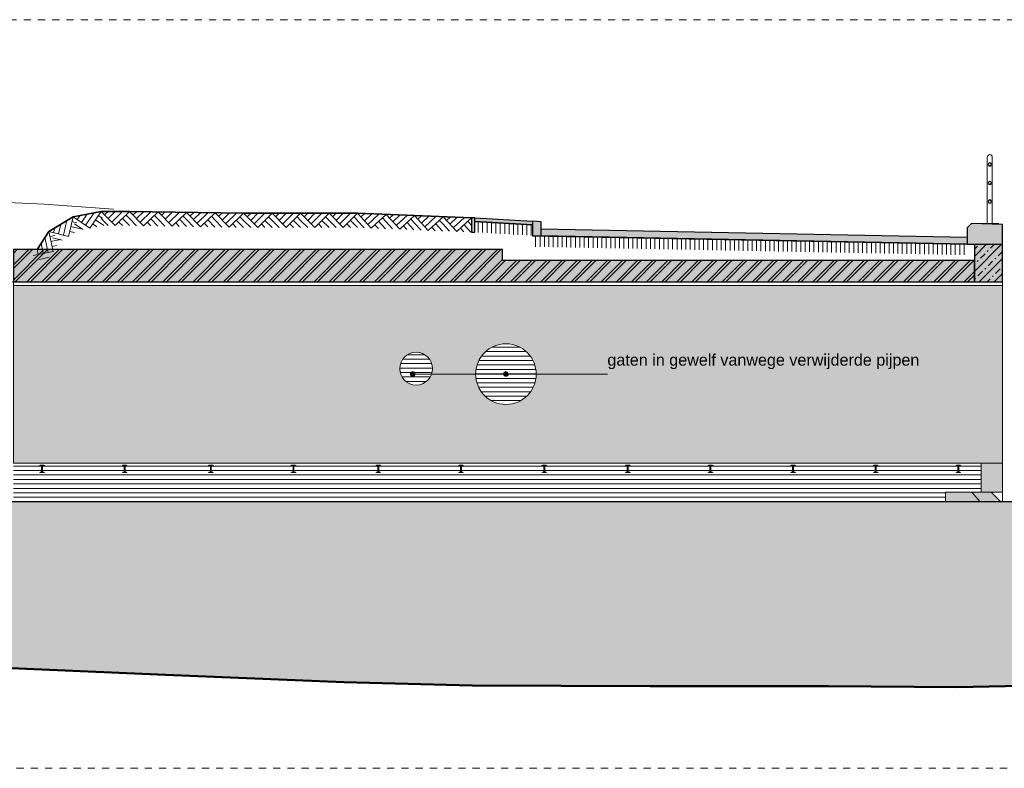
# Model space of a CAD drawing. Extents: x -251883 to 250656, y 0 to 491369.
# Tile 22 of 38: x -8357 to 5461, y 271511 to 282011. Entities that reach past the tile are written whole.
import ezdxf

# ---------------------------------------------------------------- set-up
doc = ezdxf.new("R2010")
doc.units = 0
doc.header["$MEASUREMENT"] = 0
doc.linetypes.add('DASHED', pattern=[200, 100, -100])
for name, color, linetype in [('A-0019-AFDEKVLAK', 1, 'Continuous'), ('A-0020-KADER', 7, 'Continuous'), ('A-0070-SYMBOOL', 1, 'Continuous'), ('A-0250-PROFIEL', 1, 'Continuous'), ('A-0910-TER.-GRONDVRZ', 7, 'Continuous')]:
    doc.layers.add(name, color=color, linetype=linetype)
pattern_1 = [(90, (0, 0), (-62, 4e-15), [])]

# ---------------------------------------------------------------- blocks, each defined once
blk = doc.blocks.new('M-BESTAAND_250')
at = {"linetype": 'Continuous', "lineweight": 13}
for color, points in [(253, [(100023, -31788), (86538, -31788), (86538, -31336), (93402, -31336), (93402, -31490), (100023, -31490)]), (9, [(100023, -31788), (100023, -31261), (100418, -31261), (100418, -31788)])]:
    blk.add_hatch(color=color, dxfattribs=at).paths.add_polyline_path(points, flags=0)
h = blk.add_hatch(dxfattribs=at)
h.set_pattern_fill('^MB0B100', color=1, style=0, pattern_type=0)
h.set_pattern_definition([(225, (0, 0), (106.06602, -106.06602), []), (225, (0, -50), (106.06602, -106.06602), [])])
h.paths.add_polyline_path([(100023, -31788), (86538, -31788), (86538, -31336), (93402, -31336), (93402, -31490), (100023, -31490)], flags=0)
h = blk.add_hatch(dxfattribs=at)
h.set_pattern_fill('^NS1-100', color=1, style=0, pattern_type=0)
h.set_pattern_definition([(45, (0, 0), (-106.06602, 106.06602), []), (45, (0, 100), (-106.06602, 106.06602), [91, -45.4, 18.2, -45.4])])
h.paths.add_polyline_path([(100023, -31788), (100023, -31261), (100418, -31261), (100418, -31788)], flags=0)
at = {"linetype": 'Continuous', "lineweight": 5}
for color, points in [(254, [(86538, -34331), (86538, -31838), (100418, -31838), (100418, -34331)]), (8, [(100118, -34331), (100418, -34331), (100418, -34736), (100118, -34736)]), (8, [(99619, -34736), (100259, -34736), (100389, -34871), (99619, -34871)]), (111, [(66482, -34871), (123482, -34871), (123482, -37565), (122677, -37571), (120177, -37501), (118376, -37651), (115876, -37481), (113376, -37511), (111575, -37421), (109075, -37421), (104774, -37471), (102275, -37421), (99775, -37471), (97974, -37461), (95474, -37461), (92974, -37451), (91173, -37401), (88673, -37301), (86173, -37191), (83674, -37291), (81728, -37291), (79373, -37331), (76873, -37341), (72572, -37241), (70072, -37171), (67572, -37261), (66482, -37255)])]:
    blk.add_hatch(color=color, dxfattribs=at).paths.add_polyline_path(points, flags=0)
h = blk.add_hatch(dxfattribs=at)
h.set_pattern_fill('@AVMWH2', color=251, style=0, pattern_type=0)
h.set_pattern_definition([(0, (0, 0), (0, 62.5), [])])
h.paths.add_polyline_path([(86538, -34871), (99619, -34871), (99619, -34736), (100118, -34736), (100118, -34331), (86538, -34331)], flags=0)
at = {"layer": 'A-0910-TER.-GRONDVRZ', "linetype": 'Continuous', "lineweight": 13}
h = blk.add_hatch(dxfattribs=at)
h.set_pattern_fill('^A037020', color=1, style=0, pattern_type=0)
h.set_pattern_definition(pattern_1)
h.paths.add_polyline_path([(93014, -30941), (93824, -30988), (93815, -31138), (93005, -31091)], flags=0)
h = blk.add_hatch(dxfattribs=at)
h.set_pattern_fill('^A037020', color=1, style=0, pattern_type=0)
h.set_pattern_definition(pattern_1)
h.paths.add_polyline_path([(93824, -31144), (99922, -31261), (99919, -31411), (93821, -31294)], flags=0)
at = {"color": 7, "linetype": 'DASHED', "lineweight": 0}
blk.add_lwpolyline([(66482, -38611), (66482, -28111), (123482, -28111), (123482, -38611)], close=True, dxfattribs=at)
at = {"color": 1, "linetype": 'Continuous', "lineweight": 13}
for points in [[(85626, -30670), (86150, -30660), (86970, -30698), (87940, -30770)], [(100418, -34736), (100118, -34736), (100118, -34331)], [(99619, -34871), (99619, -34736), (99989, -34736), (100099, -34871)], [(99989, -34736), (100259, -34736), (100389, -34871)]]:
    blk.add_lwpolyline(points, dxfattribs=at)
at = {"color": 4, "linetype": 'Continuous', "lineweight": 35}
blk.add_lwpolyline([(88167, -30799), (87767, -30799), (87374, -30875), (87033, -31083), (86870, -31336)], dxfattribs=at)
at = {"color": 1, "linetype": 'Continuous', "lineweight": 13}
blk.add_lwpolyline([(100118, -30968), (100363, -30968), (100363, -30978), (100118, -30978)], close=True, dxfattribs=at)
at = {"color": 5, "linetype": 'Continuous', "lineweight": 25}
for points in [[(100023, -31490), (93402, -31490), (93402, -31336), (86538, -31336), (86538, -31788), (100023, -31788)], [(100418, -31788), (100418, -31261), (100023, -31261), (100023, -31788)]]:
    blk.add_lwpolyline(points, close=True, dxfattribs=at)
at = {"color": 7, "linetype": 'Continuous', "lineweight": 18}
for points in [[(86169, -31788), (100418, -31788)], [(86538, -31788), (86538, -31838), (100418, -31838), (100418, -31788)]]:
    blk.add_lwpolyline(points, dxfattribs=at)
at = {"color": 254, "linetype": 'Continuous', "lineweight": 13}
blk.add_lwpolyline([(86538, -34331), (86538, -31838), (100418, -31838), (100418, -34331)], close=True, dxfattribs=at)
at = {"color": 8, "linetype": 'Continuous', "lineweight": 13}
for points in [[(100118, -34736), (100418, -34736), (100418, -34331), (100118, -34331)], [(99619, -34871), (100389, -34871), (100259, -34736), (99619, -34736)]]:
    blk.add_lwpolyline(points, close=True, dxfattribs=at)
at = {"color": 111, "linetype": 'Continuous', "lineweight": 13}
for points in [[(66482, -34871), (123482, -34871)], [(102275, -37421), (99775, -37471), (97974, -37461), (95474, -37461), (92974, -37451), (91173, -37401), (88673, -37301), (86173, -37191), (83674, -37291), (81728, -37291), (79373, -37331), (76873, -37341), (72572, -37241), (70072, -37171), (67572, -37261), (66482, -37255)]]:
    blk.add_lwpolyline(points, dxfattribs=at)
at = {"color": 5, "linetype": 'Continuous', "lineweight": 25}
blk.add_lwpolyline([(66482, -34871), (123482, -34871)], dxfattribs=at)
at = {"layer": 'A-0020-KADER', "color": 92, "linetype": 'Continuous', "lineweight": 50}
blk.add_lwpolyline([(102275, -37421), (99775, -37471), (97974, -37461), (95474, -37461), (92974, -37451), (91173, -37401), (88673, -37301), (86173, -37191), (83674, -37291), (81872, -37271), (79373, -37331), (76873, -37341), (72572, -37241), (70072, -37171), (67572, -37261), (66482, -37255)], dxfattribs=at)
at = {"layer": 'A-0910-TER.-GRONDVRZ', "color": 7, "linetype": 'Continuous', "lineweight": 18}
for points in [[(87767, -30799), (87609, -31033)], [(87967, -30999), (87767, -30799)], [(87867, -30799), (87817, -30849)], [(87967, -30799), (87867, -30899)], [(88067, -30799), (87917, -30949)], [(88167, -30799), (87967, -30999)], [(88364, -31002), (88167, -30799)], [(88267, -30801), (88216, -30850)], [(88367, -30803), (88266, -30901)], [(88467, -30804), (88315, -30952)], [(88567, -30806), (88364, -31002)], [(88764, -31009), (88567, -30806)], [(88667, -30808), (88616, -30857)], [(88767, -30809), (88666, -30908)], [(88867, -30811), (88715, -30958)], [(88967, -30813), (88764, -31009)], [(89164, -31016), (88967, -30813)], [(89067, -30814), (89016, -30863)], [(87289, -30927), (87239, -31133)], [(87374, -30875), (87308, -31150)], [(87427, -30960), (87358, -30943)], [(87609, -31033), (87374, -30875)], [(87473, -30856), (87433, -30914)], [(87571, -30837), (87491, -30954)], [(87669, -30818), (87550, -30994)], [(87805, -30996), (87688, -30916)], [(87786, -30897), (87728, -30858)], [(87867, -30999), (87767, -30899)], [(88067, -30999), (88017, -30949)], [(88167, -30999), (88067, -30899)], [(88167, -30899), (88117, -30849)], [(88264, -31001), (88166, -30899)], [(88564, -31006), (88466, -30904)], [(88566, -30906), (88516, -30855)], [(88664, -31007), (88566, -30906)], [(88964, -31012), (88866, -30911)], [(88966, -30913), (88916, -30862)], [(89064, -31014), (88966, -30913)], [(89167, -30816), (89066, -30914)], [(89267, -30818), (89115, -30965)], [(89367, -30819), (89164, -31016)], [(89364, -31019), (89265, -30918)], [(89365, -30919), (89316, -30868)], [(89464, -31021), (89365, -30919)], [(89564, -31023), (89367, -30819)], [(89467, -30821), (89416, -30870)], [(89567, -30823), (89465, -30921)], [(89667, -30824), (89515, -30972)], [(89767, -30826), (89564, -31023)], [(89764, -31026), (89665, -30924)], [(89765, -30926), (89716, -30875)], [(89967, -31026), (89767, -30826)], [(89867, -31026), (89767, -30926)], [(89867, -30826), (89817, -30876)], [(89967, -30826), (89867, -30926)], [(90067, -30826), (89917, -30976)], [(90167, -30826), (89967, -31026)], [(90167, -31026), (90067, -30926)], [(90167, -30926), (90117, -30876)], [(90367, -31026), (90167, -30826)], [(90267, -31026), (90167, -30926)], [(90267, -30826), (90217, -30876)], [(90367, -30826), (90267, -30926)], [(90467, -30826), (90317, -30976)], [(90567, -30826), (90367, -31026)], [(90567, -31026), (90467, -30926)], [(90567, -30926), (90517, -30876)], [(90767, -31026), (90567, -30826)], [(90667, -31026), (90567, -30926)], [(90667, -30826), (90617, -30876)], [(90767, -30826), (90667, -30926)], [(90867, -30826), (90717, -30976)], [(90967, -30826), (90767, -31026)], [(90967, -31026), (90867, -30926)], [(90967, -30926), (90917, -30876)], [(91167, -31026), (90967, -30826)], [(91067, -31026), (90967, -30926)], [(91067, -30826), (91017, -30876)], [(91167, -30826), (91067, -30926)], [(91267, -30826), (91117, -30976)], [(91367, -30826), (91167, -31026)], [(91367, -31026), (91267, -30926)], [(91367, -30926), (91317, -30876)], [(91459, -31030), (91363, -30926)], [(91559, -31034), (91367, -30826)], [(91467, -30830), (91415, -30878)], [(91567, -30834), (91463, -30930)], [(91667, -30838), (91511, -30982)], [(91767, -30842), (91559, -31034)], [(91759, -31042), (91663, -30938)], [(91763, -30942), (91715, -30890)], [(91858, -31046), (91763, -30942)], [(91958, -31050), (91767, -30842)], [(91867, -30846), (91815, -30894)], [(91967, -30850), (91863, -30946)], [(92066, -30854), (91910, -30998)], [(92166, -30859), (91958, -31050)], [(92162, -30959), (92114, -30906)], [(92358, -31067), (92166, -30859)], [(92266, -30863), (92214, -30911)], [(92366, -30867), (92262, -30963)], [(92466, -30871), (92310, -31015)], [(92566, -30875), (92358, -31067)], [(92562, -30975), (92514, -30923)], [(92758, -31083), (92566, -30875)], [(92666, -30879), (92614, -30927)], [(92766, -30883), (92662, -30979)], [(92866, -30887), (92710, -31031)], [(92966, -30891), (92758, -31083)], [(92962, -30991), (92914, -30939)], [(87308, -31150), (87033, -31083)], [(87033, -31083), (87093, -31360)], [(87118, -31031), (87102, -31100)], [(87204, -30979), (87171, -31116)], [(87393, -31097), (87325, -31081)], [(87479, -31045), (87341, -31012)], [(87510, -31052), (87393, -30973)], [(87707, -31014), (87648, -30975)], [(88464, -31004), (88415, -30953)], [(88864, -31011), (88815, -30960)], [(89264, -31018), (89215, -30967)], [(89664, -31024), (89615, -30973)], [(90067, -31026), (90017, -30976)], [(90467, -31026), (90417, -30976)], [(90867, -31026), (90817, -30976)], [(91267, -31026), (91217, -30976)], [(91659, -31038), (91611, -30986)], [(92058, -31054), (92010, -31002)], [(92158, -31058), (92062, -30954)], [(92258, -31063), (92162, -30959)], [(92458, -31071), (92410, -31019)], [(92558, -31075), (92462, -30971)], [(92658, -31079), (92562, -30975)], [(92858, -31087), (92810, -31035)], [(92958, -31091), (92862, -30987)], [(86979, -31167), (87024, -31375)], [(87117, -31137), (87048, -31152)], [(87201, -31192), (87063, -31222)], [(87223, -31202), (87085, -31169)], [(87093, -31360), (86816, -31419)], [(86871, -31335), (86886, -31405)], [(86925, -31251), (86955, -31390)], [(87147, -31276), (87078, -31291)], [(87039, -31444), (86901, -31474)]]:
    blk.add_lwpolyline(points, dxfattribs=at)
at = {"layer": 'A-0910-TER.-GRONDVRZ', "color": 4, "linetype": 'Continuous', "lineweight": 35}
for points in [[(88167, -30799), (89767, -30826)], [(89767, -30826), (91367, -30826)], [(91367, -30826), (92966, -30891)], [(93014, -30941), (93824, -30988)], [(93824, -31144), (99922, -31261)]]:
    blk.add_lwpolyline(points, dxfattribs=at)
at = {"layer": 'A-0070-SYMBOOL', "color": 7, "linetype": 'Continuous', "insert": (94873, -33012), "char_height": 162, "attachment_point": 7, "line_spacing_factor": 0.933333}
blk.add_mtext('{\\fArial|b0|i0|c12|p0;gaten in gewelf vanwege verwijderde pijpen}', dxfattribs=at)
at = {"linetype": 'Continuous'}
blk.add_wipeout([(93014, -30891), (93824, -30938), (93824, -30988), (93014, -30941)], dxfattribs=at)
for points in [[(100240, -30119), (100231, -30121), (100224, -30126), (100219, -30133), (100218, -30142), (100219, -30150), (100224, -30158), (100231, -30162), (100240, -30164), (100249, -30162), (100256, -30158), (100261, -30150), (100263, -30142), (100261, -30133), (100256, -30126), (100249, -30121), (100240, -30119), (100240, -30119), (100249, -30121), (100256, -30126), (100261, -30133), (100263, -30142), (100261, -30150), (100256, -30158), (100249, -30162), (100240, -30164), (100231, -30162), (100224, -30158), (100219, -30150), (100218, -30142), (100219, -30133), (100224, -30126), (100231, -30121)], [(100240, -30379), (100231, -30381), (100224, -30386), (100219, -30393), (100218, -30402), (100219, -30410), (100224, -30418), (100231, -30422), (100240, -30424), (100249, -30422), (100256, -30418), (100261, -30410), (100263, -30402), (100261, -30393), (100256, -30386), (100249, -30381), (100240, -30379), (100240, -30379), (100249, -30381), (100256, -30386), (100261, -30393), (100263, -30402), (100261, -30410), (100256, -30418), (100249, -30422), (100240, -30424), (100231, -30422), (100224, -30418), (100219, -30410), (100218, -30402), (100219, -30393), (100224, -30386), (100231, -30381)], [(100240, -30639), (100231, -30641), (100224, -30646), (100219, -30653), (100218, -30662), (100219, -30670), (100224, -30678), (100231, -30682), (100240, -30684), (100249, -30682), (100256, -30678), (100261, -30670), (100263, -30662), (100261, -30653), (100256, -30646), (100249, -30641), (100240, -30639), (100240, -30639), (100249, -30641), (100256, -30646), (100261, -30653), (100263, -30662), (100261, -30670), (100256, -30678), (100249, -30682), (100240, -30684), (100231, -30682), (100224, -30678), (100219, -30670), (100218, -30662), (100219, -30653), (100224, -30646), (100231, -30641)], [(98611, -34361), (98666, -34361), (98666, -34367), (98647, -34367), (98644, -34368), (98641, -34371), (98640, -34374), (98640, -34449), (98641, -34452), (98644, -34455), (98647, -34456), (98666, -34456), (98666, -34461), (98611, -34461), (98611, -34456), (98629, -34456), (98633, -34455), (98635, -34452), (98636, -34449), (98636, -34374), (98635, -34371), (98633, -34368), (98629, -34367), (98611, -34367)], [(99771, -34361), (99826, -34361), (99826, -34367), (99807, -34367), (99804, -34368), (99801, -34371), (99800, -34374), (99800, -34449), (99801, -34452), (99804, -34455), (99807, -34456), (99826, -34456), (99826, -34461), (99771, -34461), (99771, -34456), (99789, -34456), (99793, -34455), (99795, -34452), (99796, -34449), (99796, -34374), (99795, -34371), (99793, -34368), (99789, -34367), (99771, -34367)]]:
    blk.add_wipeout(points, dxfattribs=at).dxf.layer = 'A-0250-PROFIEL'
at = {"linetype": 'Continuous', "lineweight": 5}
blk.add_hatch(color=253, dxfattribs=at).paths.add_polyline_path([(93014, -30891), (93824, -30938), (93824, -30988), (93014, -30941)], flags=0)
blk.add_hatch(color=253, dxfattribs=at).paths.add_polyline_path([(93014, -30891), (93824, -30938), (93824, -30988), (93014, -30941)], flags=0)
at = {"color": 1, "linetype": 'Continuous', "lineweight": 13}
blk.add_lwpolyline([(100205, -30968), (100205, -30039, -1), (100275, -30039), (100275, -30968)], format="xyb", dxfattribs=at)
at = {"color": 5, "linetype": 'Continuous', "lineweight": 25}
blk.add_lwpolyline([(93014, -30891), (93824, -30938), (93824, -30988), (93014, -30941)], close=True, dxfattribs=at)
at = {"layer": 'A-0250-PROFIEL', "color": 5, "linetype": 'Continuous', "lineweight": 25}
for points in [[(100240, -30119, 1), (100240, -30164, 1), (100240, -30119), (100240, -30119, 1), (100240, -30164, 1), (100240, -30119)], [(100240, -30119, 1), (100240, -30164, 1), (100240, -30119), (100240, -30119, 1), (100240, -30164, 1), (100240, -30119)], [(100240, -30379, 1), (100240, -30424, 1), (100240, -30379), (100240, -30379, 1), (100240, -30424, 1), (100240, -30379)], [(100240, -30379, 1), (100240, -30424, 1), (100240, -30379), (100240, -30379, 1), (100240, -30424, 1), (100240, -30379)], [(100240, -30639, 1), (100240, -30684, 1), (100240, -30639), (100240, -30639, 1), (100240, -30684, 1), (100240, -30639)], [(100240, -30639, 1), (100240, -30684, 1), (100240, -30639), (100240, -30639, 1), (100240, -30684, 1), (100240, -30639)]]:
    blk.add_lwpolyline(points, format="xyb", close=True, dxfattribs=at)
for points in [[(100240, -30119), (100240, -30119), (100240, -30119), (100240, -30119)], [(100240, -30119), (100240, -30119), (100240, -30119), (100240, -30119)], [(100240, -30379), (100240, -30379), (100240, -30379), (100240, -30379)], [(100240, -30379), (100240, -30379), (100240, -30379), (100240, -30379)], [(100240, -30639), (100240, -30639), (100240, -30639), (100240, -30639)], [(100240, -30639), (100240, -30639), (100240, -30639), (100240, -30639)], [(98611, -34361), (98666, -34361), (98666, -34367), (98647, -34367), (98644, -34368), (98641, -34371), (98640, -34374), (98640, -34449), (98641, -34452), (98644, -34455), (98647, -34456), (98666, -34456), (98666, -34461), (98611, -34461), (98611, -34456), (98629, -34456), (98633, -34455), (98635, -34452), (98636, -34449), (98636, -34374), (98635, -34371), (98633, -34368), (98629, -34367), (98611, -34367)], [(99771, -34361), (99826, -34361), (99826, -34367), (99807, -34367), (99804, -34368), (99801, -34371), (99800, -34374), (99800, -34449), (99801, -34452), (99804, -34455), (99807, -34456), (99826, -34456), (99826, -34461), (99771, -34461), (99771, -34456), (99789, -34456), (99793, -34455), (99795, -34452), (99796, -34449), (99796, -34374), (99795, -34371), (99793, -34368), (99789, -34367), (99771, -34367)]]:
    blk.add_lwpolyline(points, close=True, dxfattribs=at)
at = {"linetype": 'Continuous'}
for points in [[(93014, -30891), (93014, -31091), (92966, -31091), (92966, -30891)], [(93942, -30945), (93942, -31144), (93824, -31144), (93824, -30938)], [(99922, -31030), (99982, -30969), (100419, -30982), (100418, -31261), (99922, -31261)]]:
    blk.add_wipeout(points, dxfattribs=at)
blk.add_wipeout([(98611, -34361), (98666, -34361), (98666, -34367), (98647, -34367), (98644, -34368), (98641, -34371), (98640, -34374), (98640, -34449), (98641, -34452), (98644, -34455), (98647, -34456), (98666, -34456), (98666, -34461), (98611, -34461), (98611, -34456), (98629, -34456), (98633, -34455), (98635, -34452), (98636, -34449), (98636, -34374), (98635, -34371), (98633, -34368), (98629, -34367), (98611, -34367)], dxfattribs=at).dxf.layer = 'A-0250-PROFIEL'
at = {"linetype": 'Continuous', "lineweight": 5}
for points in [[(93014, -30891), (93014, -31091), (92966, -31091), (92966, -30891)], [(93014, -30891), (93014, -31091), (92966, -31091), (92966, -30891)], [(93942, -30945), (93942, -31144), (93824, -31144), (93824, -30938)], [(93942, -30945), (93942, -31144), (93824, -31144), (93824, -30938)], [(99922, -31030), (99982, -30969), (100419, -30982), (100418, -31261), (99922, -31261)], [(99922, -31030), (99982, -30969), (100419, -30982), (100418, -31261), (99922, -31261)]]:
    blk.add_hatch(color=253, dxfattribs=at).paths.add_polyline_path(points, flags=0)
at = {"color": 5, "linetype": 'Continuous', "lineweight": 25}
for points in [[(92966, -30891), (92966, -31091), (93014, -31091), (93014, -30891)], [(93824, -30938), (93824, -31144), (93942, -31144), (93942, -30945)], [(99922, -31261), (100418, -31261), (100419, -30982), (99982, -30969), (99922, -31030)]]:
    blk.add_lwpolyline(points, close=True, dxfattribs=at)
at = {"color": 7, "linetype": 'Continuous', "lineweight": 18}
blk.add_lwpolyline([(100418, -34331), (86538, -34331), (86538, -31788)], dxfattribs=at)
at = {"layer": 'A-0020-KADER', "color": 7, "linetype": 'Continuous', "lineweight": 18}
for points in [[(92966, -30891), (92966, -30991)], [(93014, -30891), (93014, -30991)], [(100418, -30982), (100418, -34861)]]:
    blk.add_lwpolyline(points, dxfattribs=at)
at = {"layer": 'A-0250-PROFIEL', "color": 5, "linetype": 'Continuous', "lineweight": 25}
blk.add_lwpolyline([(98611, -34361), (98666, -34361), (98666, -34367), (98647, -34367), (98644, -34368), (98641, -34371), (98640, -34374), (98640, -34449), (98641, -34452), (98644, -34455), (98647, -34456), (98666, -34456), (98666, -34461), (98611, -34461), (98611, -34456), (98629, -34456), (98633, -34455), (98635, -34452), (98636, -34449), (98636, -34374), (98635, -34371), (98633, -34368), (98629, -34367), (98611, -34367)], close=True, dxfattribs=at)
at = {"linetype": 'Continuous'}
blk.add_wipeout([(93942, -31045), (99922, -31161), (99922, -31261), (93942, -31144)], dxfattribs=at)
for points, layer in [([(93874, -33082), (93872, -33119), (93867, -33157), (93859, -33193), (93847, -33229), (93833, -33264), (93815, -33297), (93795, -33329), (93772, -33358), (93746, -33386), (93718, -33411), (93688, -33433), (93656, -33453), (93622, -33470), (93587, -33484), (93551, -33494), (93514, -33502), (93477, -33506), (93439, -33507), (93402, -33504), (93365, -33499), (93328, -33489), (93293, -33477), (93258, -33462), (93225, -33444), (93194, -33422), (93165, -33399), (93138, -33372), (93114, -33344), (93092, -33313), (93073, -33281), (93057, -33247), (93044, -33211), (93034, -33175), (93027, -33138), (93024, -33101), (93024, -33063), (93027, -33026), (93034, -32989), (93044, -32952), (93057, -32917), (93073, -32883), (93092, -32851), (93114, -32820), (93138, -32792), (93165, -32765), (93194, -32741), (93225, -32720), (93258, -32702), (93293, -32687), (93328, -32674), (93365, -32665), (93402, -32660), (93439, -32657), (93477, -32658), (93514, -32662), (93551, -32669), (93587, -32680), (93622, -32694), (93656, -32711), (93688, -32731), (93718, -32753), (93746, -32778), (93772, -32806), (93795, -32835), (93815, -32867), (93833, -32900), (93847, -32935), (93859, -32970), (93867, -33007), (93872, -33044)], 'A-0019-AFDEKVLAK'), ([(92419, -33006), (92417, -33034), (92412, -33061), (92404, -33088), (92392, -33113), (92378, -33137), (92361, -33159), (92341, -33179), (92319, -33196), (92296, -33210), (92270, -33222), (92244, -33230), (92216, -33235), (92189, -33236), (92161, -33235), (92134, -33230), (92107, -33222), (92082, -33210), (92058, -33196), (92036, -33179), (92016, -33159), (91999, -33137), (91985, -33113), (91974, -33088), (91965, -33061), (91960, -33034), (91959, -33006), (91960, -32979), (91965, -32951), (91974, -32925), (91985, -32900), (91999, -32876), (92016, -32854), (92036, -32834), (92058, -32817), (92082, -32803), (92107, -32791), (92134, -32783), (92161, -32778), (92189, -32776), (92216, -32778), (92244, -32783), (92270, -32791), (92296, -32803), (92319, -32817), (92341, -32834), (92361, -32854), (92378, -32876), (92392, -32900), (92404, -32925), (92412, -32951), (92417, -32979)], 'A-0019-AFDEKVLAK'), ([(86912, -34361), (86967, -34361), (86967, -34367), (86948, -34367), (86945, -34368), (86942, -34371), (86941, -34374), (86941, -34449), (86942, -34452), (86945, -34455), (86948, -34456), (86967, -34456), (86967, -34461), (86912, -34461), (86912, -34456), (86930, -34456), (86934, -34455), (86936, -34452), (86937, -34449), (86937, -34374), (86936, -34371), (86934, -34368), (86930, -34367), (86912, -34367)], 'A-0250-PROFIEL'), ([(88071, -34361), (88126, -34361), (88126, -34367), (88107, -34367), (88104, -34368), (88101, -34371), (88100, -34374), (88100, -34449), (88101, -34452), (88104, -34455), (88107, -34456), (88126, -34456), (88126, -34461), (88071, -34461), (88071, -34456), (88089, -34456), (88093, -34455), (88095, -34452), (88096, -34449), (88096, -34374), (88095, -34371), (88093, -34368), (88089, -34367), (88071, -34367)], 'A-0250-PROFIEL'), ([(89281, -34361), (89336, -34361), (89336, -34367), (89317, -34367), (89314, -34368), (89311, -34371), (89310, -34374), (89310, -34449), (89311, -34452), (89314, -34455), (89317, -34456), (89336, -34456), (89336, -34461), (89281, -34461), (89281, -34456), (89299, -34456), (89303, -34455), (89305, -34452), (89306, -34449), (89306, -34374), (89305, -34371), (89303, -34368), (89299, -34367), (89281, -34367)], 'A-0250-PROFIEL'), ([(90441, -34361), (90496, -34361), (90496, -34367), (90477, -34367), (90474, -34368), (90471, -34371), (90470, -34374), (90470, -34449), (90471, -34452), (90474, -34455), (90477, -34456), (90496, -34456), (90496, -34461), (90441, -34461), (90441, -34456), (90459, -34456), (90463, -34455), (90465, -34452), (90466, -34449), (90466, -34374), (90465, -34371), (90463, -34368), (90459, -34367), (90441, -34367)], 'A-0250-PROFIEL'), ([(91631, -34361), (91686, -34361), (91686, -34367), (91667, -34367), (91664, -34368), (91661, -34371), (91660, -34374), (91660, -34449), (91661, -34452), (91664, -34455), (91667, -34456), (91686, -34456), (91686, -34461), (91631, -34461), (91631, -34456), (91649, -34456), (91653, -34455), (91655, -34452), (91656, -34449), (91656, -34374), (91655, -34371), (91653, -34368), (91649, -34367), (91631, -34367)], 'A-0250-PROFIEL'), ([(92791, -34361), (92846, -34361), (92846, -34367), (92827, -34367), (92824, -34368), (92821, -34371), (92820, -34374), (92820, -34449), (92821, -34452), (92824, -34455), (92827, -34456), (92846, -34456), (92846, -34461), (92791, -34461), (92791, -34456), (92809, -34456), (92813, -34455), (92815, -34452), (92816, -34449), (92816, -34374), (92815, -34371), (92813, -34368), (92809, -34367), (92791, -34367)], 'A-0250-PROFIEL'), ([(93961, -34361), (94016, -34361), (94016, -34367), (93997, -34367), (93994, -34368), (93991, -34371), (93990, -34374), (93990, -34449), (93991, -34452), (93994, -34455), (93997, -34456), (94016, -34456), (94016, -34461), (93961, -34461), (93961, -34456), (93979, -34456), (93983, -34455), (93985, -34452), (93986, -34449), (93986, -34374), (93985, -34371), (93983, -34368), (93979, -34367), (93961, -34367)], 'A-0250-PROFIEL'), ([(95131, -34361), (95186, -34361), (95186, -34367), (95167, -34367), (95164, -34368), (95161, -34371), (95160, -34374), (95160, -34449), (95161, -34452), (95164, -34455), (95167, -34456), (95186, -34456), (95186, -34461), (95131, -34461), (95131, -34456), (95149, -34456), (95153, -34455), (95155, -34452), (95156, -34449), (95156, -34374), (95155, -34371), (95153, -34368), (95149, -34367), (95131, -34367)], 'A-0250-PROFIEL'), ([(96291, -34361), (96346, -34361), (96346, -34367), (96327, -34367), (96324, -34368), (96321, -34371), (96320, -34374), (96320, -34449), (96321, -34452), (96324, -34455), (96327, -34456), (96346, -34456), (96346, -34461), (96291, -34461), (96291, -34456), (96309, -34456), (96313, -34455), (96315, -34452), (96316, -34449), (96316, -34374), (96315, -34371), (96313, -34368), (96309, -34367), (96291, -34367)], 'A-0250-PROFIEL'), ([(97451, -34361), (97506, -34361), (97506, -34367), (97487, -34367), (97484, -34368), (97481, -34371), (97480, -34374), (97480, -34449), (97481, -34452), (97484, -34455), (97487, -34456), (97506, -34456), (97506, -34461), (97451, -34461), (97451, -34456), (97469, -34456), (97473, -34455), (97475, -34452), (97476, -34449), (97476, -34374), (97475, -34371), (97473, -34368), (97469, -34367), (97451, -34367)], 'A-0250-PROFIEL')]:
    blk.add_wipeout(points, dxfattribs=at).dxf.layer = layer
at = {"linetype": 'Continuous', "lineweight": 5}
blk.add_hatch(color=253, dxfattribs=at).paths.add_polyline_path([(93942, -31045), (99922, -31161), (99922, -31261), (93942, -31144)], flags=0)
blk.add_hatch(color=253, dxfattribs=at).paths.add_polyline_path([(93942, -31045), (99922, -31161), (99922, -31261), (93942, -31144)], flags=0)
h = blk.add_hatch(dxfattribs=at)
h.set_pattern_fill('@AVMWH2', color=251, style=0, pattern_type=0)
h.set_pattern_definition([(180, (93873.656, -33081.92), (-8e-15, -62.5), [])])
h.paths.add_polyline_path([(93874, -33082, 1), (93024, -33082, 1)], flags=0)
h = blk.add_hatch(dxfattribs=at)
h.set_pattern_fill('@AVMWH2', color=251, style=0, pattern_type=0)
h.set_pattern_definition([(180, (0, 0), (-8e-15, -62.5), [])])
h.paths.add_polyline_path([(92419, -33006, 1), (91959, -33006, 1)], flags=0)
at = {"color": 5, "linetype": 'Continuous', "lineweight": 25}
blk.add_lwpolyline([(93942, -31045), (99922, -31161), (99922, -31261), (93942, -31144)], close=True, dxfattribs=at)
at = {"color": 1, "linetype": 'Continuous', "lineweight": 13}
for centre, radius in [((93449, -33082), 425), ((92189, -33006), 230)]:
    blk.add_circle(centre, radius, dxfattribs=at)
at = {"layer": 'A-0020-KADER', "color": 7, "linetype": 'Continuous', "lineweight": 18}
blk.add_lwpolyline([(99922, -31161), (99922, -31261), (94098, -31145), (93942, -31145), (93942, -31045)], dxfattribs=at)
at = {"layer": 'A-0070-SYMBOOL', "color": 7, "linetype": 'Continuous', "lineweight": 18}
for points in [[(92175, -33082), (92165, -33107), (92140, -33117), (92115, -33107), (92105, -33082), (92115, -33057), (92140, -33047), (92165, -33057)], [(92165, -33082), (92158, -33100), (92140, -33107), (92122, -33100), (92115, -33082), (92122, -33064), (92140, -33057), (92158, -33064)], [(92155, -33082), (92151, -33093), (92140, -33097), (92129, -33093), (92125, -33082), (92129, -33071), (92140, -33067), (92151, -33071)], [(92145, -33082), (92144, -33085), (92140, -33087), (92136, -33085), (92135, -33082), (92136, -33078), (92140, -33077), (92144, -33078)], [(93484, -33082), (93473, -33107), (93449, -33117), (93424, -33107), (93414, -33082), (93424, -33057), (93449, -33047), (93473, -33057)], [(93474, -33082), (93466, -33100), (93449, -33107), (93431, -33100), (93424, -33082), (93431, -33064), (93449, -33057), (93466, -33064)], [(93464, -33082), (93459, -33093), (93449, -33097), (93438, -33093), (93434, -33082), (93438, -33071), (93449, -33067), (93459, -33071)], [(93454, -33082), (93452, -33085), (93449, -33087), (93445, -33085), (93444, -33082), (93445, -33078), (93449, -33077), (93452, -33078)]]:
    blk.add_lwpolyline(points, close=True, dxfattribs=at)
at = {"layer": 'A-0070-SYMBOOL', "color": 1, "linetype": 'Continuous', "lineweight": 13}
for points in [[(92140, -33082), (93320, -33082), (93570, -33082)], [(93449, -33082), (94623, -33082), (94873, -33082)]]:
    blk.add_lwpolyline(points, dxfattribs=at)
at = {"layer": 'A-0250-PROFIEL', "color": 5, "linetype": 'Continuous', "lineweight": 25}
for points in [[(86912, -34361), (86967, -34361), (86967, -34367), (86948, -34367), (86945, -34368), (86942, -34371), (86941, -34374), (86941, -34449), (86942, -34452), (86945, -34455), (86948, -34456), (86967, -34456), (86967, -34461), (86912, -34461), (86912, -34456), (86930, -34456), (86934, -34455), (86936, -34452), (86937, -34449), (86937, -34374), (86936, -34371), (86934, -34368), (86930, -34367), (86912, -34367)], [(88071, -34361), (88126, -34361), (88126, -34367), (88107, -34367), (88104, -34368), (88101, -34371), (88100, -34374), (88100, -34449), (88101, -34452), (88104, -34455), (88107, -34456), (88126, -34456), (88126, -34461), (88071, -34461), (88071, -34456), (88089, -34456), (88093, -34455), (88095, -34452), (88096, -34449), (88096, -34374), (88095, -34371), (88093, -34368), (88089, -34367), (88071, -34367)], [(89281, -34361), (89336, -34361), (89336, -34367), (89317, -34367), (89314, -34368), (89311, -34371), (89310, -34374), (89310, -34449), (89311, -34452), (89314, -34455), (89317, -34456), (89336, -34456), (89336, -34461), (89281, -34461), (89281, -34456), (89299, -34456), (89303, -34455), (89305, -34452), (89306, -34449), (89306, -34374), (89305, -34371), (89303, -34368), (89299, -34367), (89281, -34367)], [(90441, -34361), (90496, -34361), (90496, -34367), (90477, -34367), (90474, -34368), (90471, -34371), (90470, -34374), (90470, -34449), (90471, -34452), (90474, -34455), (90477, -34456), (90496, -34456), (90496, -34461), (90441, -34461), (90441, -34456), (90459, -34456), (90463, -34455), (90465, -34452), (90466, -34449), (90466, -34374), (90465, -34371), (90463, -34368), (90459, -34367), (90441, -34367)], [(91631, -34361), (91686, -34361), (91686, -34367), (91667, -34367), (91664, -34368), (91661, -34371), (91660, -34374), (91660, -34449), (91661, -34452), (91664, -34455), (91667, -34456), (91686, -34456), (91686, -34461), (91631, -34461), (91631, -34456), (91649, -34456), (91653, -34455), (91655, -34452), (91656, -34449), (91656, -34374), (91655, -34371), (91653, -34368), (91649, -34367), (91631, -34367)], [(92791, -34361), (92846, -34361), (92846, -34367), (92827, -34367), (92824, -34368), (92821, -34371), (92820, -34374), (92820, -34449), (92821, -34452), (92824, -34455), (92827, -34456), (92846, -34456), (92846, -34461), (92791, -34461), (92791, -34456), (92809, -34456), (92813, -34455), (92815, -34452), (92816, -34449), (92816, -34374), (92815, -34371), (92813, -34368), (92809, -34367), (92791, -34367)], [(93961, -34361), (94016, -34361), (94016, -34367), (93997, -34367), (93994, -34368), (93991, -34371), (93990, -34374), (93990, -34449), (93991, -34452), (93994, -34455), (93997, -34456), (94016, -34456), (94016, -34461), (93961, -34461), (93961, -34456), (93979, -34456), (93983, -34455), (93985, -34452), (93986, -34449), (93986, -34374), (93985, -34371), (93983, -34368), (93979, -34367), (93961, -34367)], [(95131, -34361), (95186, -34361), (95186, -34367), (95167, -34367), (95164, -34368), (95161, -34371), (95160, -34374), (95160, -34449), (95161, -34452), (95164, -34455), (95167, -34456), (95186, -34456), (95186, -34461), (95131, -34461), (95131, -34456), (95149, -34456), (95153, -34455), (95155, -34452), (95156, -34449), (95156, -34374), (95155, -34371), (95153, -34368), (95149, -34367), (95131, -34367)], [(96291, -34361), (96346, -34361), (96346, -34367), (96327, -34367), (96324, -34368), (96321, -34371), (96320, -34374), (96320, -34449), (96321, -34452), (96324, -34455), (96327, -34456), (96346, -34456), (96346, -34461), (96291, -34461), (96291, -34456), (96309, -34456), (96313, -34455), (96315, -34452), (96316, -34449), (96316, -34374), (96315, -34371), (96313, -34368), (96309, -34367), (96291, -34367)], [(97451, -34361), (97506, -34361), (97506, -34367), (97487, -34367), (97484, -34368), (97481, -34371), (97480, -34374), (97480, -34449), (97481, -34452), (97484, -34455), (97487, -34456), (97506, -34456), (97506, -34461), (97451, -34461), (97451, -34456), (97469, -34456), (97473, -34455), (97475, -34452), (97476, -34449), (97476, -34374), (97475, -34371), (97473, -34368), (97469, -34367), (97451, -34367)]]:
    blk.add_lwpolyline(points, close=True, dxfattribs=at)

msp = doc.modelspace()

# ---------------------------------------------------------------- block references
msp.add_blockref('M-BESTAAND_250', (-94982, 310122))

doc.saveas('drawing.dxf')
